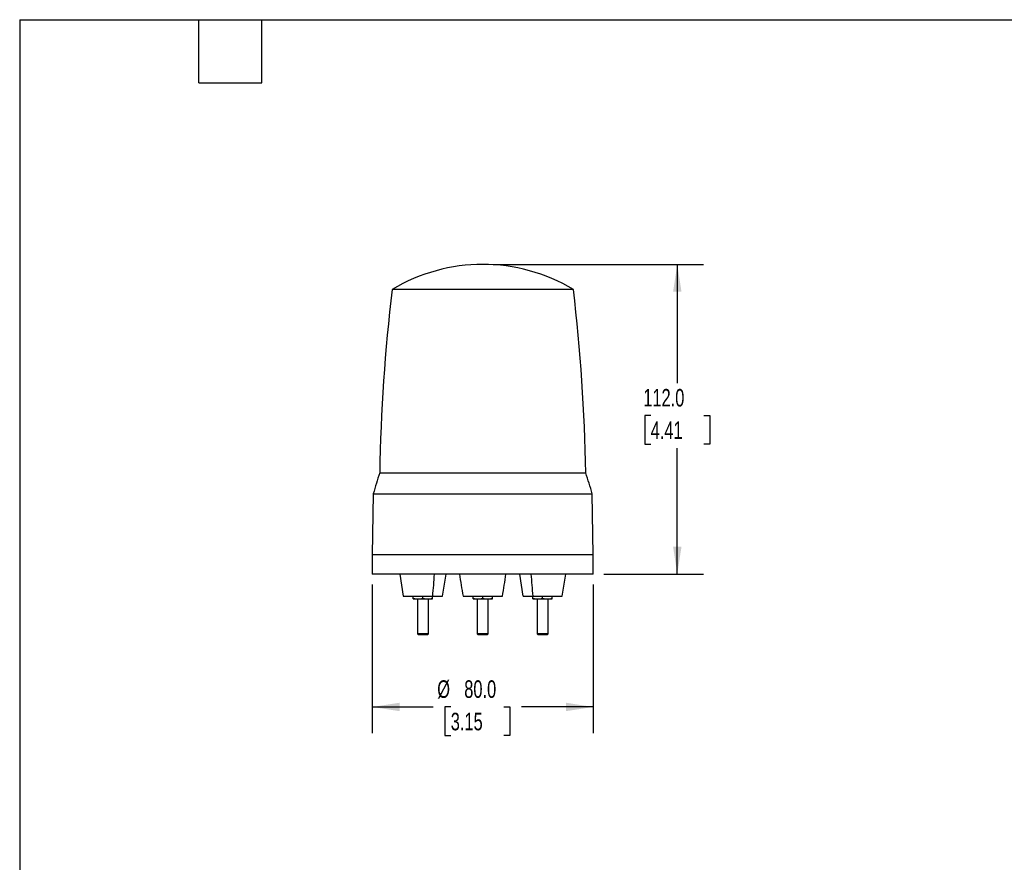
# Model space of a CAD drawing. Header units: millimetres. Extents: x 19 to 819, y 19 to 629.
# Tile 2 of 3: x 19 to 375, y 324 to 629. Entities that reach past the tile are written whole.
import ezdxf

# ---------------------------------------------------------------- set-up
doc = ezdxf.new("R2010")
doc.units = ezdxf.units.MM
doc.header["$LTSCALE"] = 3
doc.linetypes.add('SLD-Solid', pattern=[0])
doc.layers.add('DIMENSIONS', color=140, linetype='SLD-Solid', lineweight=25)
doc.layers.add('TEXT', color=140, linetype='SLD-Solid', lineweight=25)
doc.styles.add('SLDTEXTSTYLE0', font='TXT', dxfattribs={"width": 0.7})
doc.dimstyles.new('SLDDIMSTYLE0', dxfattribs={"dimtxt": 6.474023, "dimasz": 9.906, "dimexe": 0, "dimexo": 0.0625, "dimgap": 1.618506, "dimtad": 0, "dimtih": 1, "dimtoh": 1, "dimrnd": 1e-09, "dimzin": 4, "dimdsep": 46, "dimtxsty": 'SLDTEXTSTYLE0', "dimsah": 1, "dimcen": 0.09, "dimadec": 0, "dimazin": 1, "dimtfac": 1, "dimtofl": 0, "dimtmove": 0, "dimatfit": 3, "dimfxl": 0, "dimfrac": 2, "dimtolj": 1, "dimtzin": 12, "dimarcsym": 0})

# ---------------------------------------------------------------- blocks, each defined once
blk = doc.blocks.new('_D')
at = {"layer": 'DIMENSIONS'}
for p, q in [((146.6, 424.31), (146.6, 370.52)), ((226.6, 424.31), (226.6, 370.52)), ((146.6, 380.04), (168.69, 380.04)), ((175.03, 380.04), (172.85, 380.04)), ((172.85, 380.04), (172.85, 369.75)), ((194.27, 380.04), (196.44, 380.04)), ((196.44, 380.04), (196.44, 369.75)), ((226.6, 380.04), (200.6, 380.04)), ((172.85, 369.75), (175.03, 369.75)), ((196.44, 369.75), (194.27, 369.75))]:
    blk.add_line(p, q, dxfattribs=at)
for points in [[(146.6, 380.04), (156.51, 378.52), (156.51, 381.57)], [(226.6, 380.04), (216.7, 381.57), (216.7, 378.52)]]:
    blk.add_solid(points, dxfattribs=at)
at = {"layer": 'DIMENSIONS', "char_height": 6.35, "attachment_point": 1, "style": 'SLDTEXTSTYLE0'}
for s, insert in [('%%c', (170.14, 389.68)), ('80.0', (179.91, 389.68)), ('3.15', (175.03, 377.94))]:
    blk.add_mtext(s, dxfattribs=dict(at, insert=insert))
blk = doc.blocks.new('_D_1')
at = {"layer": 'DIMENSIONS'}
for p, q in [((190.41, 540.12), (266.53, 540.12)), ((257, 540.12), (257, 497.18)), ((247.38, 485.44), (245.21, 485.44)), ((245.21, 485.44), (245.21, 475.15)), ((266.62, 485.44), (268.8, 485.44)), ((268.8, 485.44), (268.8, 475.15)), ((245.21, 475.15), (247.38, 475.15)), ((268.8, 475.15), (266.62, 475.15)), ((257, 428.12), (257, 473.7)), ((230.41, 428.12), (266.53, 428.12))]:
    blk.add_line(p, q, dxfattribs=at)
for points in [[(257, 540.12), (255.48, 530.22), (258.53, 530.22)], [(257, 428.12), (258.53, 438.03), (255.48, 438.03)]]:
    blk.add_solid(points, dxfattribs=at)
at = {"layer": 'DIMENSIONS', "char_height": 6.35, "attachment_point": 1, "style": 'SLDTEXTSTYLE0'}
for s, insert in [('112.0', (244.69, 495.08)), ('4.41', (247.38, 483.34))]:
    blk.add_mtext(s, dxfattribs=dict(at, insert=insert))

msp = doc.modelspace()

# ---------------------------------------------------------------- linework, layer by layer
for p, q in [((219.401088, 531.080683), (153.80616, 531.080683)), ((149.322109, 464.726378), (186.603624, 464.726378)), ((186.603624, 464.726378), (223.885139, 464.726378)), ((146.987635, 457.123187), (146.603624, 435.123187)), ((146.987635, 457.123187), (186.603624, 457.123187)), ((186.603624, 457.123187), (226.219613, 457.123187)), ((226.603624, 435.123187), (226.219613, 457.123187)), ((146.603624, 435.123187), (146.603624, 428.123187)), ((226.603624, 435.123187), (146.603624, 435.123187)), ((226.603624, 428.123187), (226.603624, 435.123187)), ((226.603624, 428.123187), (146.603624, 428.123187)), ((156.552993, 428.123187), (157.852992, 420.123187)), ((172.052985, 420.123187), (173.352985, 428.123187)), ((199.854263, 428.123187), (201.154263, 420.123187)), ((215.354256, 420.123187), (216.654255, 428.123187)), ((161.452989, 419.435794), (161.452989, 420.123187)), ((162.952989, 419.123187), (162.952989, 406.513187)), ((164.952989, 419.435794), (164.952989, 420.123187)), ((166.952989, 406.513187), (166.952989, 419.123187)), ((168.452989, 419.435794), (168.452989, 420.123187)), ((179.503624, 420.123187), (193.703624, 420.123187)), ((183.103624, 419.435794), (183.103624, 420.123187)), ((184.603624, 419.123187), (184.603624, 406.513187)), ((186.603624, 419.435794), (186.603624, 420.123187)), ((188.603624, 406.513187), (188.603624, 419.123187)), ((190.103624, 419.435794), (190.103624, 420.123187)), ((204.754259, 419.435794), (204.754259, 420.123187)), ((206.254259, 419.123187), (206.254259, 406.513187)), ((208.254259, 419.435794), (208.254259, 420.123187)), ((210.254259, 406.513187), (210.254259, 419.123187)), ((211.754259, 419.435794), (211.754259, 420.123187)), ((162.952989, 406.513187), (163.342989, 406.123187)), ((166.952989, 406.513187), (162.952989, 406.513187)), ((166.562989, 406.123187), (166.952989, 406.513187)), ((184.603624, 406.513187), (184.993624, 406.123187)), ((185.603624, 406.513187), (184.603624, 406.513187)), ((188.603624, 406.513187), (185.603624, 406.513187)), ((188.213624, 406.123187), (188.603624, 406.513187)), ((206.254259, 406.513187), (206.644259, 406.123187)), ((210.254259, 406.513187), (206.254259, 406.513187)), ((209.864259, 406.123187), (210.254259, 406.513187)), ((166.562989, 406.123187), (163.342989, 406.123187)), ((188.213624, 406.123187), (184.993624, 406.123187)), ((209.864259, 406.123187), (206.644259, 406.123187))]:
    msp.add_line(p, q)
for centre, radius, start, end in [((186.603624, 476.123187), 64, 59.17214669, 120.82785331), ((799.235823, 454.135561), 650, 173.201549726, 179.066406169), ((-426.028575, 454.135561), 650, 0.933593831, 6.798450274), ((301.060338, 413.976891), 160.000001, 161.50727217, 164.35570567), ((72.14691, 413.976891), 160.000001, 15.64429433, 18.49272783), ((-121.500249, 447.712356), 291.312616, 354.56557839, 356.14426478), ((326.85749, 448.173815), 149.999999, 187.68176896, 190.77800352), ((46.349758, 448.173815), 149.999999, 349.22199648, 352.31823104), ((494.707518, 447.712358), 291.312637, 183.85573528, 185.43442155)]:
    msp.add_arc(centre, radius, start, end)
for points, knots in [([(157.876541, 420.123187), (157.868972, 420.123187), (157.808397, 420.123187), (158.079578, 420.123187), (158.733972, 420.123187), (159.805591, 420.123187), (161.135982, 420.123187), (162.596682, 420.123187), (164.051532, 420.123187), (165.405341, 420.123187), (166.601629, 420.123187), (167.629385, 420.123187), (168.224005, 420.123187), (168.502989, 420.123187)], [0, 0, 0, 0, 0.01643425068, 0.13152532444, 0.25015848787, 0.36879165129, 0.48388272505, 0.59248449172, 0.69261037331, 0.78329063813, 0.86439753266, 0.93637781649, 1, 1, 1, 1]), ([(161.452989, 419.123187), (161.452989, 419.123187), (161.452989, 419.15277), (161.452989, 419.261695), (161.452989, 419.340774), (161.452989, 419.435794)], [0, 0, 0, 0, 0.5, 0.5, 1, 1, 1, 1]), ([(161.452989, 419.123187), (161.452989, 419.123187), (161.489958, 419.123187), (161.646045, 419.123187), (161.765263, 419.123187), (162.077748, 419.123187), (162.270824, 419.123187), (162.707221, 419.123187), (162.950185, 419.123187), (163.202989, 419.123187)], [0, 0, 0, 0, 0.25, 0.25, 0.5, 0.5, 0.75, 0.75, 1, 1, 1, 1]), ([(163.202989, 419.123187), (163.499964, 419.123187), (163.794241, 419.152771), (164.378255, 419.261695), (164.667928, 419.340774), (164.952989, 419.435794)], [0, 0, 0, 0, 0.5, 0.5, 1, 1, 1, 1]), ([(163.202989, 419.123187), (163.45558, 419.123187), (163.735438, 419.123187), (164.327968, 419.123187), (164.640382, 419.123187), (165.265596, 419.123187), (165.578009, 419.123187), (166.17054, 419.123187), (166.450398, 419.123187), (166.702989, 419.123187)], [0, 0, 0, 0, 0.25, 0.25, 0.5, 0.5, 0.75, 0.75, 1, 1, 1, 1]), ([(166.702989, 419.123187), (166.999964, 419.123187), (167.294241, 419.152771), (167.878255, 419.261695), (168.167928, 419.340774), (168.452989, 419.435794)], [0, 0, 0, 0, 0.5, 0.5, 1, 1, 1, 1]), ([(166.702989, 419.123187), (166.95558, 419.123187), (167.198404, 419.123187), (167.63468, 419.123187), (167.827774, 419.123187), (168.140382, 419.123187), (168.259701, 419.123187), (168.415956, 419.123187), (168.452989, 419.123187), (168.452989, 419.123187)], [0, 0, 0, 0, 0.25, 0.25, 0.5, 0.5, 0.75, 0.75, 1, 1, 1, 1]), ([(168.452989, 419.123187), (168.452989, 419.123187), (168.452989, 419.152771), (168.452989, 419.261695), (168.452989, 419.340774), (168.452989, 419.435794)], [0, 0, 0, 0, 0.5, 0.5, 1, 1, 1, 1]), ([(168.502989, 420.123187), (168.76975, 420.123187), (169.338316, 420.123187), (170.13451, 420.123187), (170.898083, 420.123187), (171.539025, 420.123187), (171.979486, 420.123187), (172.013252, 420.123187), (172.029436, 420.123187)], [0, 0, 0, 0, 0.12732508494, 0.27137697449, 0.43369366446, 0.61516924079, 0.81554803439, 1, 1, 1, 1]), ([(183.103624, 419.123187), (183.103624, 419.123187), (183.103624, 419.15277), (183.103624, 419.261695), (183.103624, 419.340774), (183.103624, 419.435794)], [0, 0, 0, 0, 0.5, 0.5, 1, 1, 1, 1]), ([(183.103624, 419.123187), (183.103624, 419.123187), (183.140593, 419.123187), (183.29668, 419.123187), (183.415898, 419.123187), (183.728383, 419.123187), (183.921459, 419.123187), (184.357856, 419.123187), (184.600821, 419.123187), (184.853624, 419.123187)], [0, 0, 0, 0, 0.25, 0.25, 0.5, 0.5, 0.75, 0.75, 1, 1, 1, 1]), ([(184.853624, 419.123187), (185.150599, 419.123187), (185.444876, 419.152771), (186.02889, 419.261695), (186.318563, 419.340774), (186.603624, 419.435794)], [0, 0, 0, 0, 0.5, 0.5, 1, 1, 1, 1]), ([(184.853624, 419.123187), (185.106215, 419.123187), (185.386073, 419.123187), (185.978604, 419.123187), (186.291017, 419.123187), (186.916231, 419.123187), (187.228644, 419.123187), (187.821175, 419.123187), (188.101033, 419.123187), (188.353624, 419.123187)], [0, 0, 0, 0, 0.25, 0.25, 0.5, 0.5, 0.75, 0.75, 1, 1, 1, 1]), ([(188.353624, 419.123187), (188.650599, 419.123187), (188.944876, 419.152771), (189.52889, 419.261695), (189.818563, 419.340774), (190.103624, 419.435794)], [0, 0, 0, 0, 0.5, 0.5, 1, 1, 1, 1]), ([(188.353624, 419.123187), (188.606215, 419.123187), (188.84904, 419.123187), (189.285315, 419.123187), (189.478409, 419.123187), (189.791017, 419.123187), (189.910336, 419.123187), (190.066591, 419.123187), (190.103624, 419.123187), (190.103624, 419.123187)], [0, 0, 0, 0, 0.25, 0.25, 0.5, 0.5, 0.75, 0.75, 1, 1, 1, 1]), ([(190.103624, 419.123187), (190.103624, 419.123187), (190.103624, 419.152771), (190.103624, 419.261695), (190.103624, 419.340774), (190.103624, 419.435794)], [0, 0, 0, 0, 0.5, 0.5, 1, 1, 1, 1]), ([(201.177812, 420.123187), (201.193996, 420.123187), (201.227762, 420.123187), (201.668223, 420.123187), (202.309165, 420.123187), (203.072738, 420.123187), (203.868932, 420.123187), (204.437498, 420.123187), (204.704259, 420.123187)], [0, 0, 0, 0, 0.1844519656, 0.3848307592, 0.5663063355, 0.7286230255, 0.8726749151, 1, 1, 1, 1]), ([(204.704259, 420.123187), (204.983243, 420.123187), (205.577863, 420.123187), (206.605619, 420.123187), (207.801907, 420.123187), (209.155716, 420.123187), (210.610566, 420.123187), (212.071266, 420.123187), (213.401657, 420.123187), (214.473276, 420.123187), (215.12767, 420.123187), (215.398851, 420.123187), (215.338276, 420.123187), (215.330707, 420.123187)], [0, 0, 0, 0, 0.0636221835, 0.1356024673, 0.2167093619, 0.3073896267, 0.4075155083, 0.516117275, 0.6312083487, 0.7498415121, 0.8684746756, 0.9835657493, 1, 1, 1, 1]), ([(204.754259, 419.123187), (204.754259, 419.123187), (204.754259, 419.15277), (204.754259, 419.261695), (204.754259, 419.340774), (204.754259, 419.435794)], [0, 0, 0, 0, 0.5, 0.5, 1, 1, 1, 1]), ([(204.754259, 419.123187), (204.754259, 419.123187), (204.791228, 419.123187), (204.947316, 419.123187), (205.066533, 419.123187), (205.379018, 419.123187), (205.572094, 419.123187), (206.008491, 419.123187), (206.251456, 419.123187), (206.504259, 419.123187)], [0, 0, 0, 0, 0.25, 0.25, 0.5, 0.5, 0.75, 0.75, 1, 1, 1, 1]), ([(206.504259, 419.123187), (206.801234, 419.123187), (207.095511, 419.152771), (207.679525, 419.261695), (207.969198, 419.340774), (208.254259, 419.435794)], [0, 0, 0, 0, 0.5, 0.5, 1, 1, 1, 1]), ([(206.504259, 419.123187), (206.75685, 419.123187), (207.036708, 419.123187), (207.629239, 419.123187), (207.941652, 419.123187), (208.566866, 419.123187), (208.879279, 419.123187), (209.47181, 419.123187), (209.751668, 419.123187), (210.004259, 419.123187)], [0, 0, 0, 0, 0.25, 0.25, 0.5, 0.5, 0.75, 0.75, 1, 1, 1, 1]), ([(210.004259, 419.123187), (210.301234, 419.123187), (210.595511, 419.152771), (211.179525, 419.261695), (211.469198, 419.340774), (211.754259, 419.435794)], [0, 0, 0, 0, 0.5, 0.5, 1, 1, 1, 1]), ([(210.004259, 419.123187), (210.25685, 419.123187), (210.499675, 419.123187), (210.93595, 419.123187), (211.129044, 419.123187), (211.441652, 419.123187), (211.560971, 419.123187), (211.717226, 419.123187), (211.754259, 419.123187), (211.754259, 419.123187)], [0, 0, 0, 0, 0.25, 0.25, 0.5, 0.5, 0.75, 0.75, 1, 1, 1, 1]), ([(211.754259, 419.123187), (211.754259, 419.123187), (211.754259, 419.152771), (211.754259, 419.261695), (211.754259, 419.340774), (211.754259, 419.435794)], [0, 0, 0, 0, 0.5, 0.5, 1, 1, 1, 1])]:
    msp.add_open_spline(points, degree=3, knots=knots)
for points in [[(161.452989, 419.435794), (162.022686, 419.245895), (162.609709, 419.123187), (163.202989, 419.123187)], [(164.952989, 419.435794), (165.522686, 419.245895), (166.10971, 419.123187), (166.702989, 419.123187)], [(183.103624, 419.435794), (183.673321, 419.245895), (184.260344, 419.123187), (184.853624, 419.123187)], [(186.603624, 419.435794), (187.173321, 419.245895), (187.760345, 419.123187), (188.353624, 419.123187)], [(204.754259, 419.435794), (205.323957, 419.245895), (205.910979, 419.123187), (206.504259, 419.123187)], [(208.254259, 419.435794), (208.823956, 419.245895), (209.41098, 419.123187), (210.004259, 419.123187)]]:
    msp.add_open_spline(points, degree=3)
at = {"layer": 'TEXT'}
for p, q in [((19.05, 628.65), (819.15, 628.65)), ((19.05, 628.65), (19.05, 19.05)), ((83.82, 605.79), (83.82, 628.65)), ((106.68, 605.79), (106.68, 628.65)), ((83.82, 605.79), (106.68, 605.79))]:
    msp.add_line(p, q, dxfattribs=at)

# ---------------------------------------------------------------- dimensions: what is measured, and where the dimension line sits
at = {"layer": 'DIMENSIONS'}
dim = msp.add_linear_dim(base=(257.003486, 540.123187), p1=(226.603624, 428.123187), p2=(186.603624, 540.123187), angle=90, dimstyle='SLDDIMSTYLE0', dxfattribs=at)
dim.commit()
dim.dimension.update_dxf_attribs({"geometry": '_D_1', "text_midpoint": (257.003486, 485.442637), "dimtype": 160})
dim = msp.add_linear_dim(base=(146.603624, 380.041499), p1=(226.603624, 428.123187), p2=(146.603624, 428.123187), text='%%c<>', dimstyle='SLDDIMSTYLE0', dxfattribs=at)
dim.commit()
dim.dimension.update_dxf_attribs({"geometry": '_D', "text_midpoint": (184.646022, 380.041499), "dimtype": 160})

doc.saveas('drawing.dxf')
